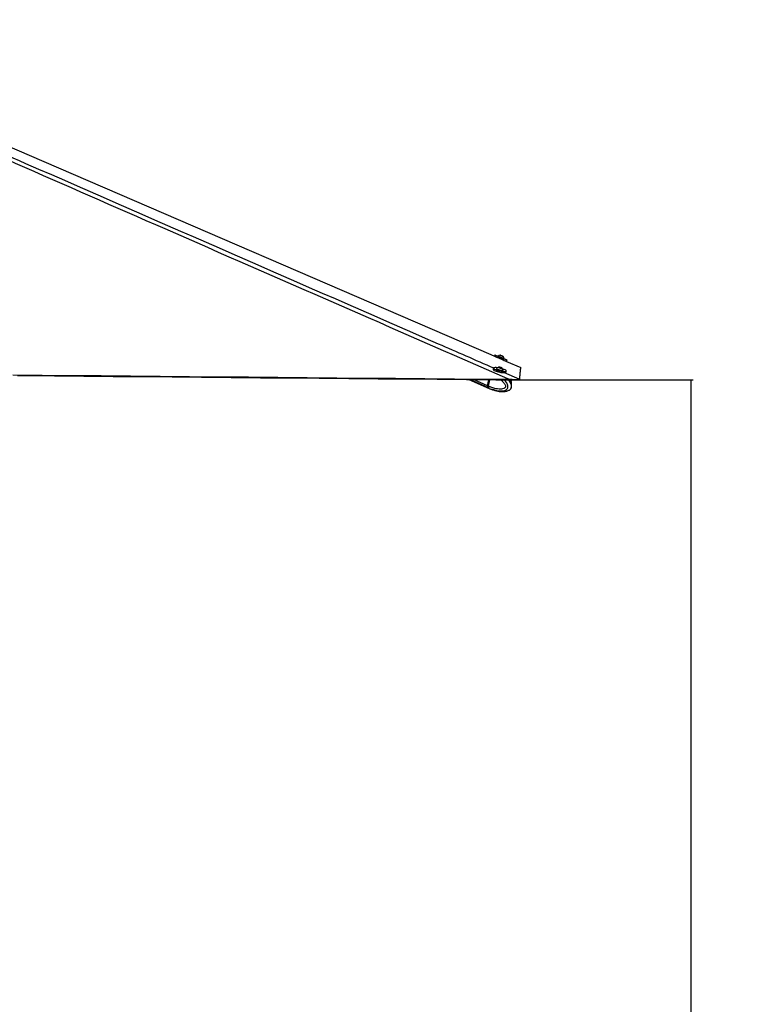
# Model space of a CAD drawing. Header units: millimetres. Extents: x 38476 to 443956, y 24059 to 406945.
# Tile 25 of 75: x 204394 to 256184, y 106871 to 177172. Entities that reach past the tile are written whole.
import ezdxf

# ---------------------------------------------------------------- set-up
doc = ezdxf.new("R2010")
doc.units = ezdxf.units.MM
doc.layers.add('COMPONENT_GEOMETRY', color=7, linetype='Continuous')
doc.styles.add('SLDTEXTSTYLE1', font='TXT', dxfattribs={"width": 0.75})
doc.dimstyles.new('SLDDIMSTYLE0', dxfattribs={"dimtxt": 2500, "dimasz": 165.1, "dimexe": 0, "dimexo": 0.0625, "dimgap": 625, "dimtad": 0, "dimtih": 1, "dimtoh": 1, "dimdec": 0, "dimlfac": 0.02, "dimrnd": 1e-09, "dimzin": 12, "dimdsep": 46, "dimtxsty": 'SLDTEXTSTYLE1', "dimsah": 1, "dimcen": 0.09, "dimadec": 0, "dimazin": 3, "dimtfac": 1, "dimtdec": 0, "dimtofl": 0, "dimtmove": 0, "dimatfit": 3, "dimfxl": 1, "dimfrac": 2, "dimtolj": 1, "dimtzin": 12, "dimarcsym": 0})

# ---------------------------------------------------------------- blocks, each defined once
blk = doc.blocks.new('_D_6')
at = {"layer": 'COMPONENT_GEOMETRY', "color": 7, "ltscale": 50}
for p, q in [((239590, 151446), (252465, 151446)), ((252307, 151446), (252307, 93258)), ((252307, 31102), (252307, 89290)), ((114137, 31102), (252465, 31102))]:
    blk.add_line(p, q, dxfattribs=at)
for points in [[(252307, 151446), (252281, 151281), (252332, 151281)], [(252307, 31102), (252332, 31267), (252281, 31267)]]:
    blk.add_solid(points, dxfattribs=at)
at = {"layer": 'COMPONENT_GEOMETRY', "color": 7, "ltscale": 50, "insert": (248612, 92512), "char_height": 2500, "attachment_point": 1, "style": 'SLDTEXTSTYLE1'}
blk.add_mtext('2407', dxfattribs=at)

msp = doc.modelspace()

# ---------------------------------------------------------------- linework, layer by layer
at = {"color": 7, "linetype": 'Continuous', "lineweight": 25, "ltscale": 50}
for p, q in [((238315.26, 153225.24), (238283.65, 153150.78)), ((238536.69, 153151.87), (238529.27, 153134.38)), ((238729.57, 153198.67), (238736.07, 153196.03)), ((238795.13, 153170.78), (238729.57, 153198.67)), ((238736.02, 153195.93), (238736.07, 153196.03)), ((238736.07, 153196.03), (238808.12, 153165.49)), ((238867.18, 153140.23), (238795.13, 153170.78)), ((238808.04, 153165.3), (238808.12, 153165.49)), ((238808.12, 153165.49), (238873.67, 153137.59)), ((238873.67, 153137.59), (238867.18, 153140.23)), ((238965.78, 152949.04), (238966.5, 152948.75)), ((238966.5, 152948.75), (238973.92, 152966.25)), ((238973.2, 152966.53), (238973.92, 152966.25)), ((239146.63, 152778.07), (239180.52, 152857.9)), ((239146.63, 152778.07), (240160.49, 152340.2)), ((238203.77, 152291.99), (238185.83, 152208.29)), ((238435, 152261.45), (238431.11, 152243.28)), ((238612.35, 152347.8), (238678.16, 152345.9)), ((238625.71, 152326.93), (238612.35, 152347.8)), ((238704.88, 152304.17), (238625.71, 152326.93)), ((238671.29, 152313.83), (238678.16, 152345.9)), ((238678.16, 152345.9), (238757.33, 152323.14)), ((238770.68, 152302.28), (238704.88, 152304.17)), ((238752.97, 152302.79), (238757.33, 152323.14)), ((238757.33, 152323.14), (238770.68, 152302.28)), ((238884.94, 151974.88), (238885.13, 151975.71)), ((238895.57, 152143.75), (238899.46, 152161.93)), ((239104.97, 152011.35), (239122.91, 152095.04)), ((240160.49, 152340.2), (240160.49, 152340.16)), ((236446.7, 151473.96), (237897.35, 150848.75)), ((237871.76, 151461.11), (237781.17, 151038.31)), ((237878.1, 151461.05), (237787.26, 151037.1)), ((237848.88, 151009.33), (237945.54, 151460.44)), ((239543.19, 151485.37), (239312.36, 151494.09)), ((239483.87, 151446.57), (239526.38, 151445.89)), ((239526.38, 151445.89), (239543.19, 151485.37)), ((240073.93, 151486.85), (240057.11, 151447.38)), ((240077.02, 151496.22), (240073.93, 151486.85)), ((237848.84, 151009.14), (237791.31, 151033.93)), ((237811.54, 150916.31), (237865.97, 150892.85)), ((237848.88, 151009.33), (237848.84, 151009.14)), ((237865.97, 150892.85), (237869.29, 150891.26)), ((237907.5, 150844.38), (237965.03, 150819.59)), ((237962.25, 150820.8), (238143.5, 150752.25)), ((238143.88, 150753.35), (238133.22, 150754.99)), ((238154.32, 150753.06), (238258.64, 150722)), ((238327.81, 150697.04), (238420.75, 150672.73)), ((239326.73, 150723.19), (239342.48, 150731.84))]:
    msp.add_line(p, q, dxfattribs=at)
at = {"color": 8, "linetype": 'Continuous', "lineweight": 25, "ltscale": 50}
for p, q in [((237801.39, 150920.69), (236519.16, 151473.31)), ((237781.17, 151038.31), (236777.26, 151470.98)), ((237791.31, 151033.93), (237882.83, 151461.01)), ((238133.73, 150757.36), (238133.22, 150754.99))]:
    msp.add_line(p, q, dxfattribs=at)
at = {"color": 7, "linetype": 'Continuous', "lineweight": 25, "ltscale": 50, "flags": 128}
for points in [[(182664.48, 177171.83), (183703.27, 176723.2), (205074.22, 167493.41), (238023.08, 153263.31), (238283.65, 153150.78)], [(238281.07, 153144.7), (238282.16, 153144.19), (238296.45, 153138), (238326.77, 153125.01), (238371.97, 153105.72), (238430.29, 153080.87), (238499.51, 153051.41), (238576.95, 153018.48), (238659.65, 152983.34), (238744.43, 152947.34), (238828.03, 152911.88)], [(238535.26, 153132.38), (238482.58, 153154.7), (238421.01, 153180.75), (238372, 153201.46), (238337.44, 153216.02), (238318.65, 153223.88), (238316.35, 153224.73), (238330.64, 153218.54), (238360.97, 153205.55), (238406.16, 153186.26), (238464.49, 153161.41), (238533.7, 153131.95), (238611.15, 153099.02), (238693.85, 153063.88), (238778.62, 153027.89), (238862.22, 152992.42)], [(238529.27, 153134.38), (238529.6, 153134.22), (238540.95, 153129.32), (238567.63, 153117.92), (238607.69, 153100.84), (238658.13, 153079.38), (238715.25, 153055.11), (238774.78, 153029.83), (238832.32, 153005.43), (238883.59, 152983.71), (238924.79, 152966.27), (238952.89, 152954.43), (238965.78, 152949.04)], [(238536.7, 153151.87), (238537.03, 153151.71), (238548.37, 153146.81), (238575.05, 153135.4), (238615.11, 153118.34), (238665.56, 153096.87), (238722.67, 153072.6), (238782.2, 153047.33), (238839.74, 153022.92), (238891.01, 153001.19), (238932.22, 152983.76), (238960.31, 152971.91), (238973.2, 152966.53)], [(238910.57, 153121.87), (238905.68, 153124), (238884.95, 153132.86), (238851.54, 153147.08), (238810.53, 153164.51), (238768.16, 153182.49), (238730.89, 153198.29), (238704.38, 153209.49), (238692.67, 153214.4), (238697.56, 153212.26), (238718.29, 153203.41), (238751.7, 153189.18), (238792.71, 153171.76), (238835.08, 153153.78), (238872.36, 153137.98), (238898.86, 153126.78), (238910.57, 153121.87)], [(238828.03, 152911.88), (238907.23, 152878.3), (238979, 152847.89), (239040.57, 152821.84), (239089.58, 152801.13), (239124.14, 152786.57), (239142.93, 152778.72), (239146.32, 152777.36)], [(238862.22, 152992.42), (238941.43, 152958.84), (239013.2, 152928.44), (239074.76, 152902.38), (239123.77, 152881.68), (239158.33, 152867.11), (239177.13, 152859.26), (239179.42, 152858.41), (239165.13, 152864.6), (239134.81, 152877.58), (239089.62, 152896.87), (239031.29, 152921.73), (238966.12, 152949.46)], [(238185.83, 152208.29), (238185.48, 152201.91), (238196.15, 152180.33), (238224.07, 152156.03), (238268.2, 152129.97), (238326.83, 152103.13), (238397.69, 152076.54)], [(238497.83, 152320.37), (238478.66, 152322.58), (238400.01, 152329.12), (238331.48, 152330.44), (238275.71, 152326.5), (238234.83, 152317.45), (238210.42, 152303.64), (238203.4, 152285.6), (238214.08, 152264.02), (238242.01, 152239.73), (238286.14, 152213.66), (238344.77, 152186.82), (238415.62, 152160.24)], [(238397.69, 152076.54), (238478.07, 152051.24), (238564.89, 152028.18), (238654.8, 152008.26), (238744.34, 151992.25), (238830.08, 151980.76), (238908.73, 151974.22), (238977.26, 151972.9), (239033.03, 151976.84), (239073.91, 151985.88), (239098.33, 151999.69), (239104.97, 152011.35)], [(238415.62, 152160.24), (238496, 152134.93), (238582.83, 152111.88), (238672.73, 152091.96), (238762.28, 152075.95), (238848.02, 152064.45), (238926.67, 152057.92), (238995.19, 152056.59), (239050.97, 152060.53), (239091.84, 152069.58), (239116.26, 152083.39), (239123.26, 152101.43), (239112.6, 152123.01), (239084.66, 152147.3), (239040.53, 152173.37), (238981.92, 152200.21), (238911.05, 152226.8), (238866.29, 152241.42)], [(238431.11, 152243.28), (238431.4, 152237.6), (238444.21, 152221.54), (238473.29, 152203.41), (238516.45, 152184.55), (238570.5, 152166.35), (238631.44, 152150.16), (238694.74, 152137.19), (238755.72, 152128.4), (238809.84, 152124.44)], [(238437.43, 152266.3), (238435.3, 152255.77), (238448.11, 152239.72), (238477.18, 152221.59), (238520.34, 152202.72), (238574.39, 152184.52), (238635.33, 152168.34), (238698.63, 152155.37), (238759.62, 152146.57), (238813.73, 152142.61)], [(238764.78, 152290.5), (238793.73, 152292.13), (238807.12, 152298.78), (238802.92, 152309.42), (238781.76, 152322.44), (238746.85, 152335.85), (238703.53, 152347.62), (238658.37, 152355.95), (238618.26, 152359.58), (238589.31, 152357.94), (238575.91, 152351.3), (238580.11, 152340.66), (238601.28, 152327.64), (238636.18, 152314.22), (238679.51, 152302.45), (238724.66, 152294.12), (238764.78, 152290.5)], [(238809.84, 152124.44), (238853.11, 152125.6), (238882.29, 152131.8), (238895.24, 152142.57), (238895.57, 152143.75)], [(238813.73, 152142.61), (238857, 152143.77), (238886.18, 152149.97), (238899.13, 152160.75), (238899.24, 152167.35)], [(240077.02, 151496.22), (240077.61, 151502.36), (240079.97, 151526.93), (240082.33, 151551.5), (240084.69, 151576.08), (240087.05, 151600.68), (240089.43, 151625.27), (240091.81, 151649.89), (240094.19, 151674.51), (240096.58, 151699.14), (240098.97, 151723.78), (240101.37, 151748.43), (240103.77, 151773.09), (240106.18, 151797.77), (240108.6, 151822.45), (240111.02, 151847.15), (240113.45, 151871.87), (240115.88, 151896.59), (240120.77, 151946.07), (240123.22, 151970.84), (240125.68, 151995.61), (240128.15, 152020.4), (240130.63, 152045.21), (240133.11, 152070.02), (240135.6, 152094.86), (240138.1, 152119.7), (240140.6, 152144.56), (240143.1, 152169.44), (240145.62, 152194.32), (240148.15, 152219.22), (240150.68, 152244.14), (240153.21, 152269.07), (240155.76, 152294.01), (240160.49, 152340.2)], [(203904.95, 151814.62), (206006.13, 151795.51), (208107.32, 151776.41), (210208.5, 151757.33), (212309.69, 151738.25), (214410.86, 151719.19), (218613.24, 151681.1), (220714.42, 151662.07), (222815.61, 151643.06), (224916.79, 151624.05), (227017.97, 151605.05), (229119.16, 151586.07), (231220.34, 151567.09), (233321.53, 151548.12), (235422.72, 151529.17), (237367.53, 151511.62), (239312.36, 151494.09)], [(204242.01, 151765.66), (204767.31, 151760.88), (206868.5, 151741.77), (208969.68, 151722.67), (211070.86, 151703.59), (213172.05, 151684.52), (215273.23, 151665.45), (217374.42, 151646.4), (219475.6, 151627.37), (221576.78, 151608.34), (223677.97, 151589.32), (225779.15, 151570.32), (227880.34, 151551.32), (229981.52, 151532.33), (234183.89, 151494.38), (236285.08, 151475.42), (238386.26, 151456.47), (238911.56, 151451.73), (239483.87, 151446.57)]]:
    msp.add_lwpolyline(points, dxfattribs=at)
at = {"color": 8, "linetype": 'Continuous', "lineweight": 25, "ltscale": 50, "flags": 128}
for points in [[(238980.64, 151975.52), (240008.07, 151526.36), (240077.02, 151496.22)], [(237787.26, 151037.1), (237787.24, 151037.03), (237787.47, 151036.37), (237788.24, 151035.61), (237789.54, 151034.79), (237791.31, 151033.93)]]:
    msp.add_lwpolyline(points, dxfattribs=at)
at = {"color": 7, "linetype": 'Continuous', "lineweight": 25, "ltscale": 2500}
for centre, radius, start, end in [((238708.71, 152949.29), 265.76, 93.5373613, 130.3349358), ((238708.71, 152949.29), 265.76, 3.6582208, 40.4557954), ((238642.79, 152097.62), 265.76, 101.7673133, 140.6021305), ((238642.79, 152097.62), 265.76, 15.2095475, 54.0443646), ((237914.54, 151000.69), 138.58, 164.2488783, 215.2616289), ((237924.64, 150996.31), 138.53, 164.2438294, 215.2746543), ((238000.7, 151086.59), 259.32, 219.7746742, 246.512983), ((238010.67, 151081.98), 259.03, 219.759347, 246.5283102)]:
    msp.add_arc(centre, radius, start, end, dxfattribs=at)
at = {"color": 8, "linetype": 'Continuous', "lineweight": 25, "ltscale": 2500}
msp.add_arc((238068.74, 151057.86), 259.88, 219.8711323, 245.8386742, dxfattribs=at)
at = {"color": 7, "linetype": 'Continuous', "lineweight": 25, "ltscale": 50}
for points, knots in [([(239312.36, 151494.09), (239289.38, 151504.14), (231106.27, 155083.44), (219363.35, 160220.67), (202748.27, 167497.84), (192925.65, 171807.46), (185302.16, 175165.5), (182575.55, 176373.86), (181212.25, 176978.04)], [0, 0, 0, 0, 0.001184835, 0.42204787, 0.605663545, 0.858561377, 0.929280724, 1, 1, 1, 1]), ([(239343.25, 150730.77), (239356.11, 150738.05), (239386.42, 150755.23), (239426.28, 150790.57), (239459.84, 150830.58), (239485.2, 150872.69), (239501.42, 150921), (239508.67, 150974.61), (239506.29, 151032.47), (239495.09, 151091.85), (239475.35, 151149.66), (239446.49, 151217.87), (239405.02, 151295.46), (239349.41, 151377.41), (239307.82, 151424.85), (239287.24, 151448.34)], [0, 0, 0, 0, 0.05750637, 0.13556955, 0.18998889, 0.24361812, 0.29892245, 0.35857914, 0.42115314, 0.48887008, 0.55895286, 0.62898823, 0.75131882, 0.87690724, 1, 1, 1, 1]), ([(239492.94, 151093.56), (239495.25, 151099.86), (239503.76, 151123.01), (239508.15, 151167.26), (239506.24, 151224.92), (239494.9, 151284.39), (239475.02, 151342.01), (239452.42, 151396.96), (239433.73, 151430.43), (239424.42, 151447.1)], [0, 0, 0, 0, 0.05291856, 0.19432581, 0.34261247, 0.50304289, 0.66900057, 0.83506781, 1, 1, 1, 1]), ([(240057.11, 151447.38), (240055.28, 151446.75), (240051.63, 151445.49), (240025.01, 151445.72), (239981.65, 151446.15), (239907.83, 151446.47), (239789.96, 151445.53), (239649.5, 151443.99), (239560.48, 151445.36), (239526.38, 151445.89)], [0, 0, 0, 0, 0.12114382, 0.24219864, 0.3605706, 0.47887823, 0.68104808, 0.87779818, 1, 1, 1, 1]), ([(239543.19, 151485.37), (239576.4, 151483.44), (239642.78, 151479.57), (239738.77, 151476.74), (239827.68, 151475.23), (239927.15, 151474.74), (240018.26, 151475.91), (240065.95, 151479.67), (240071.9, 151485.02), (240073.93, 151486.85)], [0, 0, 0, 0, 0.120092, 0.24010388, 0.35823308, 0.47629894, 0.68661866, 0.89277854, 1, 1, 1, 1]), ([(237787.26, 151037.1), (237785.92, 151028.93), (237782.02, 151005.18), (237781.18, 150980.28), (237785.99, 150967.47), (237786.01, 150967.4)], [0, 0, 0, 0, 0.34322039, 0.99653987, 1, 1, 1, 1]), ([(237786.01, 150967.4), (237789.96, 150953.77), (237795.27, 150935.46), (237805.97, 150921.86), (237808.7, 150918.39)], [0, 0, 0, 0, 0.74437945, 1, 1, 1, 1]), ([(237848.84, 151009.14), (237846.27, 150993.13), (237841.14, 150961.1), (237848.61, 150921.35), (237859.42, 150900.93), (237865.68, 150893.22), (237865.97, 150892.85)], [0, 0, 0, 0, 0.35028998, 0.70057835, 0.98590529, 1, 1, 1, 1]), ([(238132.42, 150756.79), (238132.2, 150757.09), (238131.3, 150758.36), (238138.1, 150757.84), (238148.99, 150754.63), (238154.32, 150753.06)], [0, 0, 0, 0, 0.136941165, 0.577275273, 1, 1, 1, 1]), ([(238258.64, 150722), (238264.61, 150720.23), (238276.55, 150716.68), (238298.69, 150708.48), (238316.1, 150701.65), (238325.52, 150697.94), (238327.81, 150697.04)], [0, 0, 0, 0, 0.299375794, 0.598782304, 0.902161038, 1, 1, 1, 1]), ([(238419.88, 150669.45), (238422.35, 150668.76), (238486.89, 150650.83), (238606.34, 150632.98), (238767.34, 150616.94), (238910.11, 150616.51), (239039.6, 150628.46), (239145.11, 150650.15), (239230.34, 150677.81), (239285.2, 150697.4), (239318.46, 150718.34), (239326.57, 150723.45)], [0, 0, 0, 0, 0.00885739, 0.23101057, 0.41341067, 0.5590521, 0.70705541, 0.83310762, 0.88964742, 0.97308437, 1, 1, 1, 1])]:
    msp.add_open_spline(points, degree=3, knots=knots, dxfattribs=at)
at = {"color": 8, "linetype": 'Continuous', "lineweight": 25, "ltscale": 50}
for points, knots in [([(181807.1, 176990.27), (183188.2, 176384.54), (185950.38, 175173.07), (193623.29, 171811.73), (209731.9, 164762.95), (225769.92, 157750.81), (236900.49, 152884.9), (238218.04, 152308.91)], [0, 0, 0, 0, 0.07319952, 0.14639913, 0.40755123, 0.92987052, 1, 1, 1, 1]), ([(238731.34, 151453.35), (238734.04, 151451.43), (238794.22, 151408.63), (238876.84, 151325.99), (238978.14, 151210.1), (239037.47, 151117.58), (239070.44, 151038.54), (239079.55, 150985.72), (239076.62, 150958.14), (239068.58, 150935.65), (239046.47, 150901.8), (239001.08, 150866.61), (238909, 150822.96), (238779.91, 150797.87), (238596.72, 150795.11), (238363.03, 150826.38), (238104.94, 150897.6), (237926.33, 150975.53), (237848.88, 151009.33)], [0, 0, 0, 0, 0.005069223, 0.112844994, 0.169211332, 0.225332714, 0.262563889, 0.279971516, 0.291605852, 0.296492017, 0.311117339, 0.347239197, 0.38313711, 0.474752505, 0.56334943, 0.688466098, 0.864911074, 1, 1, 1, 1]), ([(237869.29, 150891.26), (237869.29, 150891.26), (237869.29, 150782.66), (238183.78, 150820.93), (238392.42, 150686.63), (238653.8, 150662.63), (238852.4, 150661.78), (238999.64, 150690.33), (239114.2, 150744.18), (239181.38, 150799.34), (239219.06, 150861.56), (239238.49, 150918.2), (239246.94, 150983.98), (239233.32, 151080.92), (239189.15, 151191.49), (239115.16, 151304), (239040.94, 151393.08), (238990.79, 151436.68), (238974.13, 151451.17)], [0, 0, 0, 0, 0.000001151, 0.12582932, 0.295825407, 0.417857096, 0.50626293, 0.6022459, 0.64384025, 0.694163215, 0.723562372, 0.736339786, 0.766852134, 0.799101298, 0.848723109, 0.90914719, 0.969810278, 1, 1, 1, 1]), ([(239342.48, 150731.84), (239350.85, 150736.16), (239386.47, 150754.56), (239434.28, 150800.51), (239470.21, 150862.19), (239489.42, 150918.89), (239497.91, 150984.65), (239487.05, 151081.61), (239450.12, 151192.2), (239388.77, 151304.7), (239328.13, 151392.55), (239287.39, 151435.09), (239274.58, 151448.46)], [0, 0, 0, 0, 0.04182748, 0.17812005, 0.25774459, 0.29235069, 0.37498486, 0.46232672, 0.5967206, 0.76037151, 0.92466949, 1, 1, 1, 1]), ([(239352.14, 151447.76), (239363.87, 151432.26), (239397.86, 151387.35), (239439.18, 151310.24), (239465.47, 151231.86), (239473.51, 151183.3), (239470.61, 151165.14), (239469.9, 151160.71)], [0, 0, 0, 0, 0.20252302, 0.58710324, 0.84219737, 0.96148709, 1, 1, 1, 1])]:
    msp.add_open_spline(points, degree=3, knots=knots, dxfattribs=at)

# ---------------------------------------------------------------- dimensions: what is measured, and where the dimension line sits
at = {"layer": 'COMPONENT_GEOMETRY', "color": 7, "ltscale": 50}
dim = msp.add_linear_dim(base=(252306.67, 31102.15), p1=(239526.37, 151445.89), p2=(114073.43, 31102.15), angle=90, dimstyle='SLDDIMSTYLE0', dxfattribs=at)
dim.commit()
dim.dimension.update_dxf_attribs({"geometry": '_D_6', "text_midpoint": (252306.67, 91274.02), "dimtype": 160})

doc.saveas('drawing.dxf')
